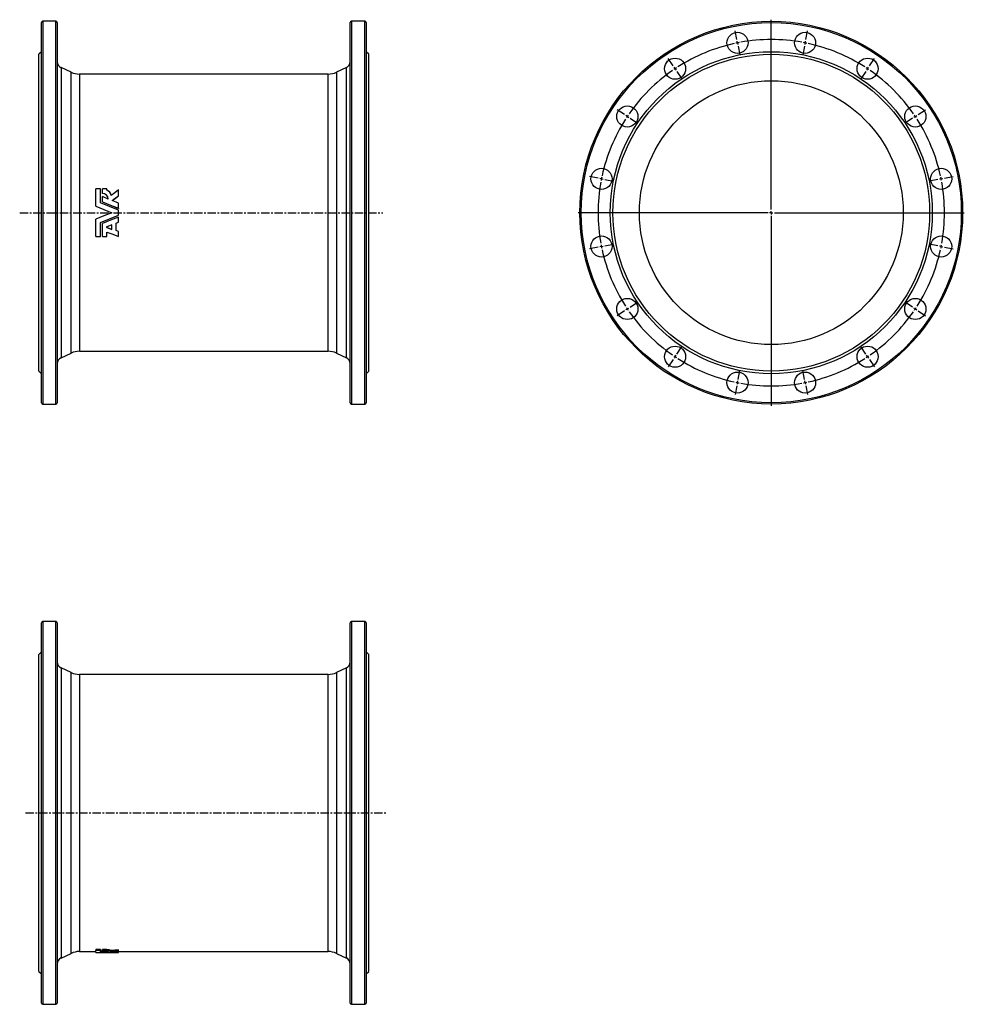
# Model space of a CAD drawing. Extents: x -161 to 1270, y -298 to 1195.
import ezdxf

# ---------------------------------------------------------------- set-up
doc = ezdxf.new("R2010")
doc.units = 0
doc.linetypes.add('CENTERX2', pattern=[20.32, 12.7, -2.54, 2.54, -2.54])
doc.layers.get('0').update_dxf_attribs({"linetype": 'CONTINUOUS'})
doc.layers.add('FORMAT', color=7, linetype='CONTINUOUS')

# ---------------------------------------------------------------- blocks, each defined once
blk = doc.blocks.new('SW_CENTERMARKSYMBOL_0')
at = {"layer": 'FORMAT', "color": 0}
for p, q in [((0, 5), (0, 292.5)), ((-5, 0), (-292.5, 0)), ((0, 0), (-2.5, 0)), ((0, 0), (0, 2.5)), ((0, 0), (0, -2.5)), ((0, 0), (2.5, 0)), ((5, 0), (292.5, 0)), ((0, -5), (0, -292.5))]:
    blk.add_line(p, q, dxfattribs=at)
blk = doc.blocks.new('SW_CENTERMARKSYMBOL_1')
at = {"layer": 'FORMAT', "color": 0}
for p, q in [((93.7, 44.1), (91, 57.3)), ((198, 44.1), (200.7, 57.3)), ((94.6, 39.2), (94.1, 41.6)), ((94.6, 39.2), (95.1, 36.7)), ((95.6, 34.3), (98.2, 21.1)), ((145.8, -213.3), (145.8, 41.7)), ((196.1, 34.3), (193.4, 21.1)), ((197, 39.2), (196.6, 36.7)), ((197, 39.2), (197.5, 41.6)), ((-2.8, 4.2), (-10.3, 15.4)), ((294.5, 4.2), (302, 15.4)), ((0, 0), (-1.4, 2.1)), ((0, 0), (1.4, -2.1)), ((291.7, 0), (290.3, -2.1)), ((291.7, 0), (293.1, 2.1)), ((2.8, -4.2), (10.3, -15.4)), ((288.9, -4.2), (281.4, -15.4)), ((-76.6, -69.6), (-87.8, -62.1)), ((-72.4, -72.4), (-74.5, -71)), ((-72.4, -72.4), (-70.3, -73.8)), ((364.1, -72.4), (362, -73.8)), ((364.1, -72.4), (366.2, -71)), ((368.3, -69.6), (379.5, -62.1)), ((-68.3, -75.2), (-57, -82.7)), ((359.9, -75.2), (348.7, -82.7)), ((-116.5, -166.1), (-129.8, -163.4)), ((408.2, -166.1), (421.4, -163.4)), ((-111.6, -167), (-114.1, -166.6)), ((-111.6, -167), (-109.2, -167.5)), ((-106.7, -168), (-93.5, -170.7)), ((398.4, -168), (385.1, -170.7)), ((403.3, -167), (400.8, -167.5)), ((403.3, -167), (405.7, -166.6)), ((140.8, -218.3), (-114.1, -218.3)), ((145.8, -218.3), (143.3, -218.3)), ((145.8, -218.3), (145.8, -215.8)), ((145.8, -218.3), (145.8, -220.8)), ((145.8, -218.3), (148.3, -218.3)), ((145.8, -223.3), (145.8, -478.2)), ((150.8, -218.3), (405.8, -218.3)), ((-106.7, -268.5), (-93.5, -265.9)), ((398.4, -268.5), (385.1, -265.9)), ((-116.5, -270.4), (-129.8, -273.1)), ((-111.6, -269.5), (-114.1, -270)), ((-111.6, -269.5), (-109.2, -269)), ((403.3, -269.5), (400.8, -269)), ((403.3, -269.5), (405.7, -270)), ((408.2, -270.4), (421.4, -273.1)), ((-68.3, -361.3), (-57, -353.8)), ((359.9, -361.3), (348.7, -353.8)), ((-76.6, -366.9), (-87.8, -374.4)), ((-72.4, -364.1), (-74.5, -365.5)), ((-72.4, -364.1), (-70.3, -362.7)), ((364.1, -364.1), (362, -362.7)), ((364.1, -364.1), (366.2, -365.5)), ((368.3, -366.9), (379.5, -374.4)), ((2.8, -432.4), (10.3, -421.1)), ((288.9, -432.4), (281.4, -421.1)), ((-2.8, -440.7), (-10.3, -451.9)), ((0, -436.5), (-1.4, -438.6)), ((0, -436.5), (1.4, -434.4)), ((291.7, -436.5), (290.3, -434.4)), ((291.7, -436.5), (293.1, -438.6)), ((294.5, -440.7), (302, -451.9)), ((95.6, -470.8), (98.2, -457.6)), ((196.1, -470.8), (193.4, -457.6)), ((94.6, -475.7), (94.1, -478.2)), ((94.6, -475.7), (95.1, -473.3)), ((197, -475.7), (196.6, -473.3)), ((197, -475.7), (197.5, -478.2)), ((93.7, -480.6), (91, -493.9)), ((198, -480.6), (200.7, -493.9))]:
    blk.add_line(p, q, dxfattribs=at)
for start, end in [(102.3413, 122.6587), (101.25, 101.7957), (100.7043, 101.25), (79.8413, 100.1587), (78.75, 79.2957), (78.2043, 78.75), (57.3413, 77.6587), (123.75, 124.2957), (123.2043, 123.75), (56.25, 56.7957), (55.7043, 56.25), (124.8413, 145.1587), (34.8413, 55.1587), (146.25, 146.7957), (145.7043, 146.25), (33.75, 34.2957), (33.2043, 33.75), (147.3413, 167.6587), (12.3413, 32.6587), (169.8413, 190.1587), (168.75, 169.2957), (168.2043, 168.75), (11.25, 11.7957), (10.7043, 11.25), (349.8413, 10.1587), (190.7043, 191.25), (348.75, 349.2957), (191.25, 191.7957), (192.3413, 212.6587), (327.3413, 347.6587), (348.2043, 348.75), (213.2043, 213.75), (213.75, 214.2957), (214.8413, 235.1587), (304.8413, 325.1587), (325.7043, 326.25), (326.25, 326.7957), (235.7043, 236.25), (236.25, 236.7957), (237.3413, 257.6587), (282.3413, 302.6587), (303.2043, 303.75), (303.75, 304.2957), (258.2043, 258.75), (258.75, 259.2957), (259.8413, 280.1587), (280.7043, 281.25), (281.25, 281.7957)]:
    blk.add_arc((145.8, -218.3), 262.5, start, end, dxfattribs=at)

msp = doc.modelspace()

# ---------------------------------------------------------------- linework, layer by layer
at = {"color": 7, "linetype": 'CONTINUOUS'}
for p, q in [((-128.3, 614.1), (-128.3, 1190.1)), ((-106.3, 1192.1), (-126.3, 1192.1)), ((-104.3, 1190.1), (-104.3, 902.1)), ((339.7, 614.1), (339.7, 1190.1)), ((361.7, 1192.1), (341.7, 1192.1)), ((363.7, 1190.1), (363.7, 902.1)), ((-128.3, 1146.1), (-132.3, 1142.1)), ((-132.3, 902.1), (-132.3, 1142.1)), ((367.7, 1142.1), (363.7, 1146.1)), ((367.7, 902.1), (367.7, 1142.1)), ((-83.5, 1114.9), (-98.5, 1121.9)), ((333.9, 1121.9), (318.9, 1114.9)), ((306.2, 1112.1), (-70.8, 1112.1)), ((-45.8, 911.9), (-45.8, 938.2)), ((-38.7, 938.2), (-45.8, 938.2)), ((-38.7, 916.8), (-38.7, 938.2)), ((-29.1, 938.2), (-36, 938.2)), ((-36, 931.3), (-36, 938.2)), ((-36, 931.3), (-36, 931.1)), ((-36, 918.7), (-36, 926.4)), ((-27.1, 922.7), (-36, 926.4)), ((-29.1, 936.1), (-29.1, 938.2)), ((-11.6, 927.6), (-11.6, 936.5)), ((-11.6, 927.6), (-11.6, 927.4)), ((-45.8, 911.8), (-45.8, 911.9)), ((-36, 918.7), (-36, 918.6)), ((-11.6, 916.4), (-21.2, 920.3)), ((-11.6, 908.7), (-11.6, 916.4)), ((-132.3, 662.1), (-132.3, 902.1)), ((-104.3, 902.1), (-104.3, 614.1)), ((-11.6, 908.7), (-11.6, 908.6)), ((-11.6, 898.5), (-11.6, 905.7)), ((-11.6, 887.8), (-11.6, 895.5)), ((-11.6, 895.5), (-11.6, 895.5)), ((363.7, 902.1), (363.7, 614.1)), ((367.7, 662.1), (367.7, 902.1)), ((-45.8, 892.3), (-45.8, 892.2)), ((-45.8, 866), (-45.8, 892.2)), ((-38.7, 866), (-38.7, 887.3)), ((-36, 885.6), (-36, 885.5)), ((-36, 866), (-36, 885.5)), ((-21.8, 883.5), (-30.4, 880.1)), ((-21.8, 876.8), (-21.8, 883.5)), ((-15.3, 886.2), (-11.6, 887.8)), ((-15.3, 875), (-15.3, 886.2)), ((-45.8, 866), (-38.7, 866)), ((-36, 866), (-29.1, 866)), ((-30.4, 880.1), (-21.8, 876.8)), ((-30.2, 880.1), (-21.8, 877)), ((-29.1, 866), (-29.1, 872.7)), ((-11.6, 873.8), (-15.3, 875.2)), ((-11.6, 873.6), (-15.3, 875)), ((-11.6, 873.8), (-11.6, 873.6)), ((-11.6, 866), (-11.6, 873.6)), ((-98.5, 682.3), (-83.5, 689.3)), ((-70.8, 692.1), (306.2, 692.1)), ((318.9, 689.3), (333.9, 682.3)), ((-132.3, 662.1), (-128.3, 658.1)), ((363.7, 658.1), (367.7, 662.1)), ((-126.3, 612.1), (-106.3, 612.1)), ((341.7, 612.1), (361.7, 612.1)), ((-128.3, -295.7), (-128.3, 280.3)), ((-106.3, 282.3), (-126.3, 282.3)), ((-104.3, 280.3), (-104.3, -295.7)), ((339.7, -295.7), (339.7, 280.3)), ((361.7, 282.3), (341.7, 282.3)), ((363.7, 280.3), (363.7, -295.7)), ((-128.3, 236.3), (-132.3, 232.3)), ((-132.3, -247.7), (-132.3, 232.3)), ((367.7, 232.3), (363.7, 236.3)), ((367.7, -247.7), (367.7, 232.3)), ((-83.5, 205.1), (-98.5, 212.1)), ((333.9, 212.1), (318.9, 205.1)), ((306.2, 202.3), (-70.8, 202.3)), ((-98.5, -227.5), (-83.5, -220.5)), ((-70.8, -217.7), (-45.8, -217.7)), ((-38.7, -214.6), (-45.8, -214.6)), ((-45.8, -214.6), (-45.8, -216.1)), ((-38.7, -216.1), (-45.8, -216.1)), ((-45.8, -218.9), (-45.8, -216.1)), ((-38.7, -214.6), (-38.7, -216.1)), ((-38.7, -218.7), (-38.7, -216.1)), ((-36, -217.2), (-38.7, -217.2)), ((-29.1, -214.6), (-36, -214.6)), ((-36, -216.1), (-36, -214.6)), ((-29.1, -216.1), (-36, -216.1)), ((-36, -217.1), (-36, -216.1)), ((-36, -217.8), (-36, -217.1)), ((-36, -218.5), (-36, -217.8)), ((-27.1, -218.2), (-36, -217.8)), ((-29.1, -216.1), (-29.1, -214.6)), ((-29.1, -216.4), (-29.1, -216.1)), ((-22.4, -217.5), (-22.4, -216)), ((-21.8, -219.2), (-11.6, -219.2)), ((-11.6, -218.7), (-21.2, -218.4)), ((-11.6, -216.4), (-11.6, -214.9)), ((-11.6, -217.6), (-11.6, -216.4)), ((-11.6, -218.7), (-11.6, -217.6)), ((-11.6, -217.7), (306.2, -217.7)), ((-11.6, -219.1), (-11.6, -218.7)), ((-11.6, -219.2), (-11.6, -219.1)), ((-11.6, -219.1), (-11.6, -219.1)), ((318.9, -220.5), (333.9, -227.5)), ((-132.3, -247.7), (-128.3, -251.7)), ((363.7, -251.7), (367.7, -247.7)), ((-126.3, -297.7), (-106.3, -297.7)), ((341.7, -297.7), (361.7, -297.7))]:
    msp.add_line(p, q, dxfattribs=at)
at = {"color": 8, "linetype": 'CONTINUOUS'}
for p, q in [((-126.3, 1192.1), (-126.3, 612.1)), ((-106.3, 902.1), (-106.3, 1192.1)), ((341.7, 1192.1), (341.7, 612.1)), ((361.7, 902.1), (361.7, 1192.1)), ((-98.5, 1121.9), (-98.5, 902.1)), ((333.9, 682.3), (333.9, 1121.9)), ((-83.5, 902.1), (-83.5, 1114.9)), ((-70.8, 1112.1), (-70.8, 902.1)), ((306.2, 902.1), (306.2, 1112.1)), ((318.9, 1114.9), (318.9, 689.3)), ((-106.3, 612.1), (-106.3, 902.1)), ((-98.5, 902.1), (-98.5, 682.3)), ((-83.5, 689.3), (-83.5, 902.1)), ((-70.8, 902.1), (-70.8, 692.1)), ((306.2, 692.1), (306.2, 902.1)), ((361.7, 612.1), (361.7, 902.1)), ((-126.3, 282.3), (-126.3, -297.7)), ((-106.3, -297.7), (-106.3, 282.3)), ((341.7, 282.3), (341.7, -297.7)), ((361.7, -297.7), (361.7, 282.3)), ((-98.5, 212.1), (-98.5, -227.5)), ((333.9, -227.5), (333.9, 212.1)), ((-83.5, -220.5), (-83.5, 205.1)), ((-70.8, 202.3), (-70.8, -217.7)), ((306.2, -217.7), (306.2, 202.3)), ((318.9, 205.1), (318.9, -220.5))]:
    msp.add_line(p, q, dxfattribs=at)
at = {"color": 7, "linetype": 'CONTINUOUS', "flags": 128}
for points in [[(-11.6, 936.5), (-17, 932.4), (-22.4, 928.3)], [(-21.2, 920.3), (-16.4, 923.9), (-11.6, 927.6)], [(-21.1, 920.3), (-16.4, 923.8), (-11.6, 927.4)], [(-45.8, 911.9), (-33.8, 907), (-21.8, 902.1)], [(-45.8, 911.8), (-33.8, 907), (-21.8, 902.1)], [(-11.6, 905.7), (-25.1, 911.3), (-38.7, 916.8)], [(-36, 918.7), (-23.8, 913.7), (-11.6, 908.7)], [(-36, 918.6), (-23.8, 913.6), (-11.6, 908.6)], [(-21.8, 902.1), (-33.8, 897.2), (-45.8, 892.2)], [(-21.8, 902.1), (-33.8, 897.2), (-45.8, 892.3)], [(-38.7, 887.3), (-25.1, 892.9), (-11.6, 898.5)], [(-11.6, 895.5), (-23.8, 890.5), (-36, 885.5)], [(-11.6, 895.5), (-23.8, 890.6), (-36, 885.6)], [(-29.1, 872.7), (-20.3, 869.3), (-11.6, 866)], [(-45.8, -218.9), (-33.8, -219.1), (-21.8, -219.2)], [(-11.6, -219.1), (-25.1, -219), (-38.7, -218.7)], [(-36, -217.1), (-35, -217.1), (-34, -217.2), (-33, -217.2), (-32, -217.3), (-31.1, -217.3), (-30.3, -217.4), (-29.6, -217.5), (-28.9, -217.6), (-28.4, -217.7), (-27.9, -217.8), (-27.5, -217.9), (-27.3, -218), (-27.1, -218.1), (-27.1, -218.2)], [(-36, -218.5), (-23.8, -218.9), (-11.6, -219.1)], [(-11.6, -214.9), (-17, -215.5), (-22.4, -216)], [(-11.6, -216.4), (-17, -217), (-22.4, -217.5)], [(-21.2, -218.4), (-16.4, -218), (-11.6, -217.6)]]:
    msp.add_lwpolyline(points, dxfattribs=at)
at = {"color": 7, "linetype": 'CONTINUOUS'}
for centre, radius in [((977.9, 902.1), 290), ((926.7, 1159.5), 16), ((1029.1, 1159.5), 16), ((977.9, 902.1), 244), ((977.9, 902.1), 240), ((832.1, 1120.3), 16), ((1123.8, 1120.3), 16), ((977.9, 902.1), 200), ((759.7, 1047.9), 16), ((1196.2, 1047.9), 16), ((720.5, 953.3), 16), ((1235.4, 953.3), 16), ((720.5, 850.9), 16), ((1235.4, 850.9), 16), ((759.7, 756.2), 16), ((1196.2, 756.2), 16), ((832.1, 683.8), 16), ((1123.8, 683.8), 16), ((926.7, 644.6), 16), ((1029.1, 644.6), 16)]:
    msp.add_circle(centre, radius, dxfattribs=at)
at = {"color": 8, "linetype": 'CONTINUOUS'}
msp.add_circle((977.9, 902.1), 288, dxfattribs=at)
at = {"color": 7, "linetype": 'CONTINUOUS'}
for centre, radius, start, end in [((-126.3, 1190.1), 2, 90, 180), ((-106.3, 1190.1), 2, 0, 90), ((341.7, 1190.1), 2, 90, 180), ((361.7, 1190.1), 2, 0, 90), ((-94.3, 1130.9), 10, 180, 245), ((329.7, 1130.9), 10, 295, 0), ((-70.8, 1142.1), 30, 245, 270), ((306.2, 1142.1), 30, 270, 295), ((-36, 922.4), 8.91, 2.0298, 90.0206), ((-35.9, 922.3), 8.87, 3.1277, 90.2738), ((-33, 926), 10.8, 12.0748, 69.1723), ((-70.8, 662.1), 30, 90, 115), ((306.2, 662.1), 30, 65, 90), ((-94.3, 673.2), 10, 115, 180), ((329.7, 673.2), 10, 0, 65), ((-126.3, 614.1), 2, 180, 270), ((-106.3, 614.1), 2, 270, 0), ((341.7, 614.1), 2, 180, 270), ((361.7, 614.1), 2, 270, 0), ((-126.3, 280.3), 2, 90, 180), ((-106.3, 280.3), 2, 0, 90), ((341.7, 280.3), 2, 90, 180), ((361.7, 280.3), 2, 0, 90), ((-94.3, 221.2), 10, 180, 245), ((329.7, 221.2), 10, 295, 0), ((-70.8, 232.3), 30, 245, 270), ((306.2, 232.3), 30, 270, 295), ((-70.8, -247.7), 30, 90, 115), ((-29.2, -235.9), 21, 71.2113, 89.8707), ((-29.2, -237.3), 20.9, 71.104, 89.8455), ((306.2, -247.7), 30, 65, 90), ((-94.3, -236.5), 10, 115, 180), ((329.7, -236.5), 10, 0, 65), ((-126.3, -295.7), 2, 180, 270), ((-106.3, -295.7), 2, 270, 0), ((341.7, -295.7), 2, 180, 270), ((361.7, -295.7), 2, 270, 0)]:
    msp.add_arc(centre, radius, start, end, dxfattribs=at)
at = {"layer": 'FORMAT', "linetype": 'CENTERX2'}
for p, q in [((-161.3, 902.1), (389.2, 902.1)), ((-152.4, -7.7), (393.6, -7.7))]:
    msp.add_line(p, q, dxfattribs=at)

# ---------------------------------------------------------------- block references
at = {"layer": 'FORMAT'}
for name, p in [('SW_CENTERMARKSYMBOL_0', (977.9, 902.1)), ('SW_CENTERMARKSYMBOL_1', (832.1, 1120.3))]:
    msp.add_blockref(name, p, dxfattribs=at)

doc.saveas('drawing.dxf')
